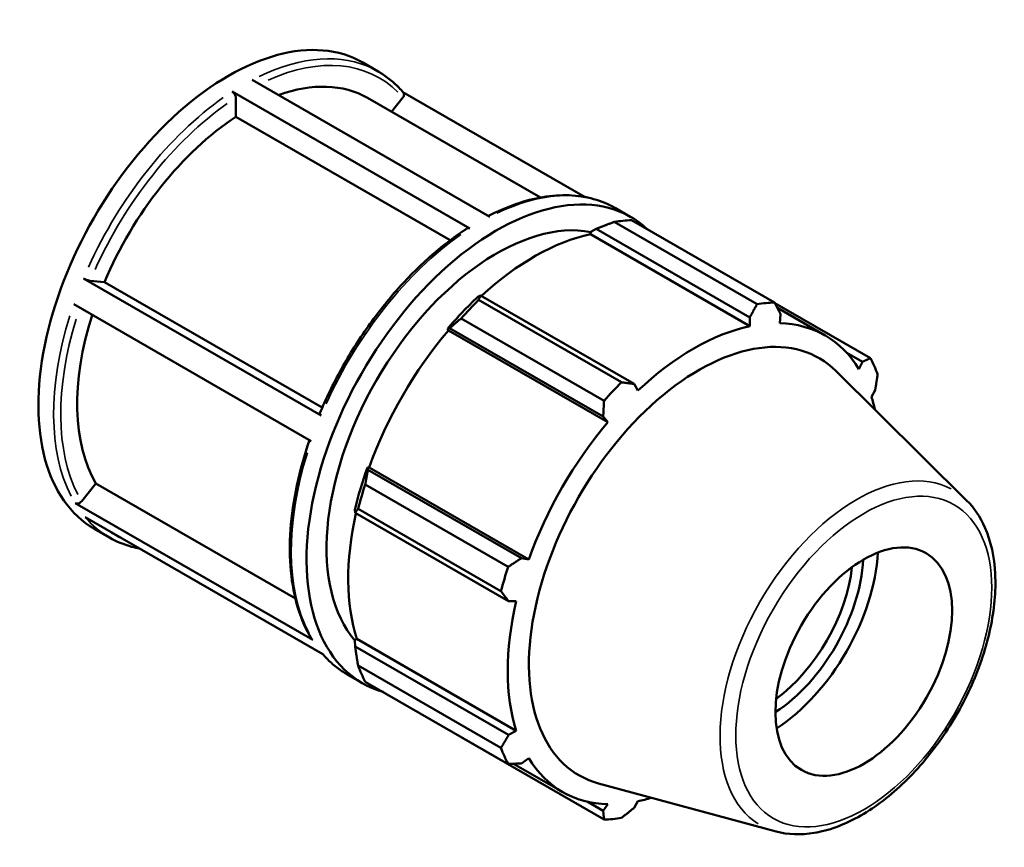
# Model space of a CAD drawing. Header units: inches. Extents: x 0.1 to 42.6, y -9.8 to 31.1.
# Tile 7 of 7: x 39.3 to 42.6, y 28.4 to 31.1. Entities that reach past the tile are written whole.
import ezdxf

# ---------------------------------------------------------------- set-up
doc = ezdxf.new("R2010")
doc.units = ezdxf.units.IN
doc.header["$MEASUREMENT"] = 0
doc.layers.add('Visible (ANSI)', color=7, linetype='Continuous', lineweight=50)
doc.layers.add('Visible Narrow (ANSI)', color=7, linetype='Continuous', lineweight=35)

msp = doc.modelspace()

# ---------------------------------------------------------------- linework, layer by layer
at = {"layer": 'Visible (ANSI)'}
for p, q in [((40.4101, 30.9733), (40.4611, 30.944)), ((40.0413, 30.9155), (40.8346, 30.4586)), ((40.7678, 30.4195), (39.9745, 30.8764)), ((41.1529, 30.5243), (40.5442, 30.8749)), ((39.9863, 30.7921), (39.9863, 30.8559)), ((40.4258, 30.8553), (41.003, 30.5229)), ((40.5061, 30.809), (40.5441, 30.8563)), ((40.7019, 30.3801), (39.9863, 30.7921)), ((41.2544, 30.4871), (41.3054, 30.4577)), ((41.7265, 30.1668), (41.2494, 30.4416)), ((41.3077, 30.4472), (41.7848, 30.1725)), ((41.1699, 30.4003), (41.1719, 30.4088)), ((41.1719, 30.4088), (41.1893, 30.4182)), ((41.1893, 30.4182), (41.7018, 30.123)), ((41.1699, 30.4003), (41.7023, 30.0937)), ((39.478, 30.2527), (40.2713, 29.7959)), ((39.5, 30.245), (39.5477, 30.2406)), ((39.5477, 30.2406), (40.2749, 29.8219)), ((40.8035, 30.196), (40.7942, 30.1913)), ((40.7969, 30.181), (41.274, 29.9062)), ((41.316, 29.9009), (40.8035, 30.196)), ((40.2384, 29.7097), (39.4451, 30.1665)), ((42.1048, 29.9868), (41.7859, 30.1705)), ((41.7941, 30.1545), (41.954, 30.0624)), ((41.2156, 29.8447), (40.7385, 30.1195)), ((41.7018, 30.123), (41.7023, 30.0937)), ((41.8024, 30.1034), (41.8051, 30.133)), ((40.693, 30.0846), (40.7002, 30.087)), ((40.6961, 30.0795), (40.693, 30.0846)), ((40.6961, 30.0795), (41.2285, 29.7729)), ((40.7002, 30.087), (41.2127, 29.7919)), ((42.0257, 30.0048), (42.0779, 29.9747)), ((42.4261, 29.5123), (41.9897, 29.9441)), ((42.0779, 29.9747), (42.0667, 29.95)), ((41.3286, 29.8785), (41.316, 29.9009)), ((42.1081, 29.8582), (42.1207, 29.8799)), ((41.2127, 29.7919), (41.2285, 29.7729)), ((40.4274, 29.6145), (40.4259, 29.6219)), ((40.4259, 29.6219), (40.4318, 29.6218)), ((40.4318, 29.6218), (40.9642, 29.3152)), ((40.9399, 29.3194), (40.4274, 29.6145)), ((39.4718, 29.5092), (39.5195, 29.5685)), ((39.5195, 29.5685), (40.1851, 29.1852)), ((40.4186, 29.5652), (40.8957, 29.2905)), ((39.4498, 29.5032), (40.2431, 29.0464)), ((40.8715, 29.2091), (40.3944, 29.4839)), ((40.277, 28.9993), (39.4837, 29.4562)), ((40.384, 29.4808), (40.3846, 29.4705)), ((40.3846, 29.4705), (40.8971, 29.1753)), ((39.5141, 29.4174), (39.5651, 29.388)), ((40.9642, 29.3152), (40.9399, 29.3194)), ((40.8971, 29.1753), (40.9228, 29.1756)), ((40.384, 29.0441), (40.3904, 29.0501)), ((40.3846, 29.0244), (40.384, 29.0441)), ((40.8971, 28.7293), (40.3846, 29.0244)), ((40.3904, 29.0501), (40.9228, 28.7435)), ((40.3944, 28.9607), (40.8715, 28.6859)), ((40.3584, 28.9312), (40.4094, 28.9018)), ((40.8957, 28.6324), (40.4186, 28.9071)), ((40.9228, 28.7435), (40.8971, 28.7293)), ((40.7385, 28.7214), (41.2156, 28.4467)), ((40.9137, 28.6332), (41.0769, 28.5392)), ((40.9399, 28.6345), (40.9642, 28.6516)), ((41.7897, 28.4071), (41.1971, 28.5678)), ((41.2127, 28.4761), (41.1592, 28.507)), ((41.2285, 28.4983), (41.2127, 28.4761)), ((41.316, 28.4862), (41.3286, 28.508))]:
    msp.add_line(p, q, dxfattribs=at)
for centre, major_axis, start_param, end_param in [((39.9621, 30.1954), (0.448, 0.778), 0, 3.141593), ((40.0249, 30.1592), (0.4008, 0.6961), 0, 0.59861), ((40.0249, 30.1592), (-0.4008, -0.6961), 3.993049, 4.922527), ((40.8574, 29.6798), (0.448, 0.778), 6.149956, 9.568011), ((40.8574, 29.6798), (0.4008, 0.6961), 0.197189, 2.939956), ((41.0231, 29.5843), (0.4716, 0.8189), 0.343502, 0.438029), ((40.983, 29.6074), (0.4386, 0.7616), 0.478032, 1.071949), ((40.983, 29.6074), (-0.4433, -0.7698), 4.23049, 4.405023), ((41.0231, 29.5843), (0.4716, 0.8189), 1.1289, 1.223427), ((41.5002, 29.3096), (0.4716, 0.8189), 0.343502, 0.438029), ((40.0249, 30.1592), (-0.4008, -0.6961), 5.072425, 5.969724), ((40.983, 29.6074), (0.4386, 0.7616), 1.26343, 1.874295), ((41.5328, 29.2908), (0.4008, 0.6961), 6.13202, 9.575944), ((41.5154, 29.3008), (-0.4386, -0.7616), 3.619624, 4.23049), ((41.5154, 29.3008), (0.4386, 0.7616), 5.975819, 6.586684), ((41.5002, 29.3096), (0.4716, 0.8189), 5.841289, 5.935816), ((41.5002, 29.3096), (-0.4716, -0.8189), 4.270492, 4.36502), ((41.5154, 29.3008), (0.4386, 0.7616), 5.729098, 5.801286), ((41.5154, 29.3008), (-0.4386, -0.7616), 4.405023, 5.015888), ((40.983, 29.6074), (-0.4433, -0.7698), 5.015888, 5.190421), ((41.0231, 29.5843), (0.4716, 0.8189), 1.914298, 2.008825), ((40.983, 29.6074), (0.4386, 0.7616), 2.065615, 2.659693), ((41.7684, 29.1552), (0.2554, 0.4435), 3.988734, 5.436044), ((41.5002, 29.3096), (-0.4716, -0.8189), 5.055891, 5.150418), ((41.7684, 29.1552), (0.2208, 0.3833), 3.98605, 5.438728), ((41.7507, 29.1654), (-0.2083, -0.3616), 0.916844, 2.224749), ((41.5154, 29.3008), (-0.4386, -0.7616), 5.190421, 5.801286), ((41.0231, 29.5843), (-0.4716, -0.8189), 5.841289, 5.935816), ((41.5002, 29.3096), (-0.4716, -0.8189), 5.841289, 5.935816), ((41.5154, 29.3008), (-0.4386, -0.7616), 5.975819, 6.586684), ((41.5154, 29.3008), (0.4386, 0.7616), 3.619624, 3.69568), ((41.5002, 29.3096), (-0.4716, -0.8189), 0.343502, 0.438029)]:
    msp.add_ellipse(centre, major_axis=major_axis, ratio=0.578093, start_param=start_param, end_param=end_param, dxfattribs=at)
msp.add_ellipse((42.0826, 28.9742), major_axis=(0.2083, 0.3616), ratio=0.578093, dxfattribs=at)
for points, knots in [([(40.5454, 30.8735), (40.5405, 30.8792), (40.5355, 30.8847), (40.5251, 30.8954), (40.5197, 30.9005), (40.5088, 30.9103), (40.5031, 30.915), (40.4916, 30.924), (40.4857, 30.9283), (40.4736, 30.9365), (40.4674, 30.9403), (40.4611, 30.944)], [5.2968565, 5.2968565, 5.2968565, 5.2968565, 5.3374294, 5.3374294, 5.3780023, 5.3780023, 5.4185751, 5.4185751, 5.459148, 5.459148, 5.4997209, 5.4997209, 5.4997209, 5.4997209]), ([(39.9745, 30.8764), (39.976, 30.8755), (39.9777, 30.8741), (39.9804, 30.8713), (39.9818, 30.8693), (39.9839, 30.8658), (39.9849, 30.8635), (39.986, 30.8598), (39.9863, 30.8576), (39.9863, 30.8559)], [0, 0, 0, 0, 0.01568882, 0.01568882, 0.03139248, 0.03139248, 0.04711448, 0.04711448, 0.06285227, 0.06285227, 0.06285227, 0.06285227]), ([(40.5454, 30.8735), (40.5457, 30.8731), (40.546, 30.8726), (40.5471, 30.8709), (40.5478, 30.869), (40.548, 30.8656), (40.5477, 30.8634), (40.5465, 30.8599), (40.5454, 30.8578), (40.5441, 30.8563)], [0.01099966, 0.01099966, 0.01099966, 0.01099966, 0.01568882, 0.01568882, 0.03139248, 0.03139248, 0.04711448, 0.04711448, 0.06285227, 0.06285227, 0.06285227, 0.06285227]), ([(41.2544, 30.4871), (41.2314, 30.5004), (41.2068, 30.5106), (41.1548, 30.5251), (41.1274, 30.5292), (41.0708, 30.5313), (41.0415, 30.5293), (40.9816, 30.5194), (40.951, 30.5114), (40.8902, 30.4901), (40.8601, 30.477), (40.8299, 30.4613)], [5.4997209, 5.4997209, 5.4997209, 5.4997209, 5.64747, 5.64747, 5.7952191, 5.7952191, 5.9429683, 5.9429683, 6.0907174, 6.0907174, 6.2330765, 6.2330765, 6.2330765, 6.2330765]), ([(40.7592, 30.4202), (40.7195, 30.3945), (40.6801, 30.3647), (40.6032, 30.2978), (40.5658, 30.2607), (40.4941, 30.1806), (40.4598, 30.1376), (40.3958, 30.0472), (40.3659, 29.9997), (40.3117, 29.902), (40.2873, 29.8518), (40.266, 29.801)], [0.0611812, 0.0611812, 0.0611812, 0.0611812, 0.2494176, 0.2494176, 0.437654, 0.437654, 0.6258904, 0.6258904, 0.8141269, 0.8141269, 1.0023633, 1.0023633, 1.0023633, 1.0023633]), ([(40.7592, 30.4202), (40.7593, 30.4202), (40.7594, 30.4203), (40.7605, 30.4209), (40.7619, 30.4212), (40.7646, 30.421), (40.7664, 30.4204), (40.7678, 30.4195)], [0.2188749, 0.2188749, 0.2188749, 0.2188749, 0.2200205, 0.2200205, 0.23572416, 0.23572416, 0.25141298, 0.25141298, 0.25141298, 0.25141298]), ([(39.5, 30.245), (39.4988, 30.2451), (39.497, 30.2454), (39.4935, 30.2463), (39.4913, 30.247), (39.4874, 30.2483), (39.4851, 30.2492), (39.4815, 30.2509), (39.4795, 30.2519), (39.478, 30.2527)], [0.18847587, 0.18847587, 0.18847587, 0.18847587, 0.20419523, 0.20419523, 0.21990616, 0.21990616, 0.23560728, 0.23560728, 0.25130046, 0.25130046, 0.25130046, 0.25130046]), ([(40.2713, 29.7959), (40.2698, 29.7967), (40.2684, 29.7977), (40.2667, 29.7992), (40.2661, 29.7999), (40.2659, 29.8006), (40.2659, 29.8008), (40.266, 29.801)], [0, 0, 0, 0, 0.01569318, 0.01569318, 0.03139431, 0.03139431, 0.0377627, 0.0377627, 0.0377627, 0.0377627]), ([(40.2324, 29.7131), (40.2151, 29.6626), (40.2009, 29.612), (40.1796, 29.5119), (40.1724, 29.4624), (40.1656, 29.3668), (40.166, 29.3207), (40.1741, 29.2333), (40.182, 29.1921), (40.2051, 29.116), (40.2204, 29.0812), (40.2392, 29.0501)], [1.1105223, 1.1105223, 1.1105223, 1.1105223, 1.2967528, 1.2967528, 1.4850242, 1.4850242, 1.6732956, 1.6732956, 1.861567, 1.861567, 2.0498384, 2.0498384, 2.0498384, 2.0498384]), ([(39.4718, 29.5092), (39.4705, 29.5076), (39.4687, 29.5059), (39.4653, 29.5037), (39.463, 29.5027), (39.4592, 29.5016), (39.4569, 29.5014), (39.4532, 29.5018), (39.4512, 29.5024), (39.4498, 29.5032)], [0.18847587, 0.18847587, 0.18847587, 0.18847587, 0.20419523, 0.20419523, 0.21990616, 0.21990616, 0.23560728, 0.23560728, 0.25130046, 0.25130046, 0.25130046, 0.25130046]), ([(41.7897, 28.4071), (41.8296, 28.3963), (41.8728, 28.395), (41.9652, 28.4102), (42.0147, 28.4285), (42.1142, 28.4832), (42.1642, 28.5203), (42.2583, 28.6092), (42.3025, 28.6609), (42.3809, 28.7733), (42.4152, 28.8339), (42.4705, 28.9585), (42.4916, 29.0224), (42.5185, 29.1476), (42.5241, 29.2089), (42.5186, 29.323), (42.5074, 29.3758), (42.4719, 29.4564), (42.4514, 29.4872), (42.4261, 29.5123)], [2.509294, 2.509294, 2.509294, 2.509294, 2.800366, 2.800366, 3.119074, 3.119074, 3.449773, 3.449773, 3.779776, 3.779776, 4.108292, 4.108292, 4.436886, 4.436886, 4.767058, 4.767058, 5.097492, 5.097492, 5.348555, 5.348555, 5.348555, 5.348555]), ([(39.5651, 29.388), (39.5881, 29.3748), (39.6127, 29.3645), (39.6478, 29.3548), (39.6571, 29.3526), (39.6666, 29.3508)], [2.3581282, 2.3581282, 2.3581282, 2.3581282, 2.5058773, 2.5058773, 2.5576636, 2.5576636, 2.5576636, 2.5576636]), ([(40.2431, 29.0464), (40.2416, 29.0472), (40.2402, 29.0486), (40.2393, 29.05), (40.2393, 29.0501), (40.2392, 29.0501)], [0, 0, 0, 0, 0.01569318, 0.01569318, 0.0162034, 0.0162034, 0.0162034, 0.0162034]), ([(40.2753, 29.0003), (40.2798, 28.995), (40.2845, 28.99), (40.2944, 28.9798), (40.2998, 28.9746), (40.3107, 28.9648), (40.3164, 28.9601), (40.3279, 28.9511), (40.3338, 28.9468), (40.3459, 28.9387), (40.3521, 28.9348), (40.3584, 28.9312)], [2.1585928, 2.1585928, 2.1585928, 2.1585928, 2.1958367, 2.1958367, 2.2364096, 2.2364096, 2.2769825, 2.2769825, 2.3175553, 2.3175553, 2.3581282, 2.3581282, 2.3581282, 2.3581282])]:
    msp.add_open_spline(points, degree=3, knots=knots, dxfattribs=at)
for points, weights in [([(41.1893, 30.4182), (41.2185, 30.4298), (41.2494, 30.4416)], [1.00534097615, 1.01018234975, 1.0142184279]), ([(40.7969, 30.181), (40.8, 30.1888), (40.8035, 30.196)], [1.0142184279, 1.01018234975, 1.00534097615]), ([(41.7018, 30.123), (41.714, 30.1444), (41.7265, 30.1668)], [1.00268600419, 1.00175106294, 1]), ([(41.7848, 30.1725), (41.7953, 30.1523), (41.8051, 30.133)], [1, 1.00175106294, 1.00268600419]), ([(40.7002, 30.087), (40.7187, 30.1031), (40.7385, 30.1195)], [1.00534097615, 1.01018234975, 1.0142184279]), ([(42.0779, 29.9747), (42.0912, 29.9806), (42.1048, 29.9868)], [1.00268600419, 1.00175106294, 1]), ([(42.129, 29.9333), (42.1249, 29.906), (42.1207, 29.8799)], [1, 1.00175106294, 1.00268600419]), ([(41.274, 29.9062), (41.2955, 29.9034), (41.316, 29.9009)], [1, 1.00175106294, 1.00268600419]), ([(41.2127, 29.7919), (41.2142, 29.8177), (41.2156, 29.8447)], [1.00268600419, 1.00175106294, 1]), ([(40.4186, 29.5652), (40.4228, 29.5905), (40.4274, 29.6145)], [1.0142184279, 1.01018234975, 1.00534097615]), ([(40.3846, 29.4705), (40.3891, 29.4772), (40.3944, 29.4839)], [1.00534097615, 1.01018234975, 1.0142184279]), ([(40.8957, 29.2905), (40.9183, 29.3052), (40.9399, 29.3194)], [1, 1.00175106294, 1.00268600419]), ([(40.8971, 29.1753), (40.8847, 29.1918), (40.8715, 29.2091)], [1.00268600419, 1.00175106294, 1]), ([(40.3944, 28.9607), (40.3891, 28.9933), (40.3846, 29.0244)], [1.0142184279, 1.01018234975, 1.00534097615]), ([(40.8715, 28.6859), (40.8847, 28.708), (40.8971, 28.7293)], [1, 1.00175106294, 1.00268600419]), ([(40.7385, 28.7214), (40.7375, 28.7227), (40.7365, 28.724)], [1.0142184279, 1.01401396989, 1.01380744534]), ([(40.9399, 28.6345), (40.9183, 28.6334), (40.8957, 28.6324)], [1.00268600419, 1.00175106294, 1]), ([(41.2156, 28.4467), (41.2142, 28.4617), (41.2127, 28.4761)], [1, 1.00175106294, 1.00268600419]), ([(41.316, 28.4862), (41.2955, 28.4696), (41.274, 28.4524)], [1.00268600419, 1.00175106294, 1])]:
    msp.add_rational_spline(points, weights, degree=2, dxfattribs=at)
at = {"layer": 'Visible Narrow (ANSI)'}
for centre, major_axis, start_param, end_param in [((40.0131, 30.166), (0.448, 0.778), 0.036949, 0.702026), ((40.0249, 30.1592), (0.4397, 0.7635), 6.127416, 6.955138), ((40.0131, 30.166), (-0.448, -0.778), 4.032977, 4.880671), ((40.0249, 30.1592), (0.4397, 0.7635), 0.892438, 1.738334), ((40.8064, 29.7092), (0.448, 0.778), 0.036949, 0.702026), ((40.8064, 29.7092), (0.448, 0.778), 0.891384, 1.739078), ((40.0131, 30.166), (-0.448, -0.778), 5.080174, 5.927868), ((40.0249, 30.1592), (-0.4397, -0.7635), 5.086117, 5.927382), ((40.8064, 29.7092), (-0.448, -0.778), 5.080174, 5.927868), ((42.0592, 28.9877), (0.3219, 0.559), 0.021031, 3.120562), ((40.0131, 30.166), (-0.448, -0.778), 6.090423, 6.27304), ((40.0249, 30.1592), (-0.4397, -0.7635), 6.226864, 6.339507), ((40.8064, 29.7092), (-0.448, -0.778), 6.090423, 6.27304)]:
    msp.add_ellipse(centre, major_axis=major_axis, ratio=0.578093, start_param=start_param, end_param=end_param, dxfattribs=at)
msp.add_ellipse((42.0826, 28.9742), major_axis=(-0.3015, -0.5236), ratio=0.578093, dxfattribs=at)

doc.saveas('drawing.dxf')
